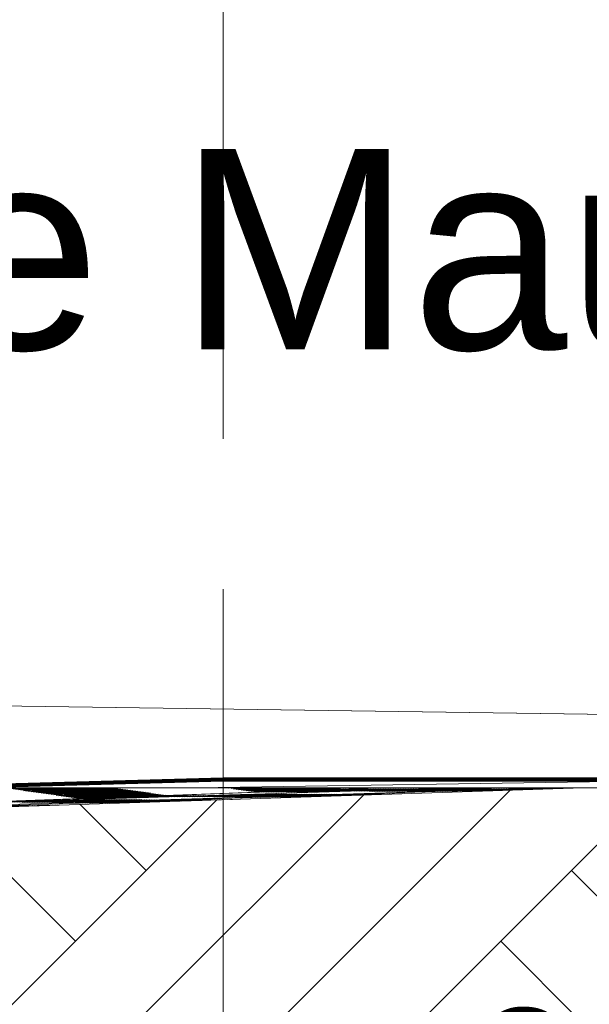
# Model space of a CAD drawing. Header units: metres. Extents: x -52 to 321, y -8 to 26.
# Tile 168 of 256: x 283.218 to 283.786, y -0.419 to 0.564. Entities that reach past the tile are written whole.
import ezdxf

# ---------------------------------------------------------------- set-up
doc = ezdxf.new("R2010")
doc.units = ezdxf.units.M
doc.header["$MEASUREMENT"] = 0
doc.linetypes.add('Schnittlinie', pattern=[0.6, 0.3, -0.15, 0, -0.15])
doc.linetypes.add('Strichlinie weit', pattern=[1.058333, 0.635, -0.423333])
for name, color, linetype in [('10 Stützmauer', 7, 'Continuous'), ('60 Auffüllung gesamt', 7, 'Continuous'), ('60 Gelände 2D Übersicht', 7, 'Continuous'), ('94 Genehmigungsplanung Bemaßung', 7, 'Continuous')]:
    doc.layers.add(name, color=color, linetype=linetype)
doc.styles.add('ERSTELLTER_STIL_2', font='arial.ttf')
doc.dimstyles.new('ERSTELLTER_STIL__2', dxfattribs={"dimtxt": 0.2, "dimasz": 0.19, "dimexe": 0.18, "dimexo": 0.1, "dimgap": 0, "dimtad": 1, "dimzin": 0, "dimdsep": 46, "dimtxsty": 'ERSTELLTER_STIL_2', "dimblk": 'ARROWHEAD_10', "dimblk1": 'ARROWHEAD_10', "dimblk2": 'ARROWHEAD_10', "dimcen": 0.09, "dimclrd": 256, "dimclre": 256, "dimclrt": 256, "dimazin": 0, "dimtfac": 1, "dimtdec": 4, "dimtmove": 0, "dimatfit": 3, "dimfxl": 1, "dimtolj": 1, "dimtzin": 0, "dimarcsym": 0})
pattern_1 = [(45, (33626.11544, -0.00275), (-0.2121320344, 0.2121320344), []), (45, (33626.0447, 0.06797), (-0.424264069, 0.424264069), []), (45, (33625.974, 0.1387), (-0.424264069, 0.424264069), []), (135, (33625.9033, 0.20939), (0.07071067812, 0.07071067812), [0.3, -0.3])]

# ---------------------------------------------------------------- blocks, each defined once
blk = doc.blocks.new('*D53', base_point=(33626.11544, -0.00275))
at = {"layer": '60 Gelände 2D Übersicht', "linetype": 'Continuous', "lineweight": 18, "true_color": 0xf50000}
for points in [[(283.93979, -0.19448), (283.83979, -0.29448), (284.03979, -0.29448)], [(283.93979, -1.31087), (284.03979, -1.21087), (283.83979, -1.21087)]]:
    blk.add_hatch(color=1, dxfattribs=at).paths.add_polyline_path(points)
at = {"layer": '60 Gelände 2D Übersicht', "color": 1, "linetype": 'Continuous', "lineweight": 18, "true_color": 0xf50000}
for p, q in [((284.12729, -0.19448), (283.75229, -0.19448)), ((283.93979, -0.19448), (283.83979, -0.29448)), ((283.93979, -0.19448), (284.03979, -0.29448)), ((284.03979, -0.29448), (283.83979, -0.29448)), ((283.93979, -1.21087), (283.93979, -0.29448)), ((283.83979, -1.21087), (284.03979, -1.21087)), ((283.93979, -1.31087), (283.83979, -1.21087)), ((283.93979, -1.31087), (284.03979, -1.21087)), ((284.12729, -1.31087), (283.75229, -1.31087))]:
    blk.add_line(p, q, dxfattribs=at)
at = {"layer": '60 Gelände 2D Übersicht', "color": 1, "lineweight": 18, "true_color": 0xf50000, "insert": (283.94774, -1.05976), "char_height": 0.2, "attachment_point": 7, "rotation": 90, "style": 'ERSTELLTER_STIL_2'}
blk.add_mtext('\\A1;{\\pql;\\fArial|b0|i0|c0|p0;\\W1.000000;1,11\\fArial|b0|i0|c0|p0;\\W1.000000;\\A1{\\H.66x;\\S5^  ;}}', dxfattribs=at)
blk = doc.blocks.new('ARROWHEAD_10')
at = {"linetype": 'Continuous', "lineweight": 0}
blk.add_hatch(color=0, dxfattribs=at).paths.add_polyline_path([(-0.525, 0.525), (0, 0), (-0.525, -0.525)])
at = {"color": 0, "linetype": 'Continuous', "lineweight": 0}
blk.add_line((0, 0), (-1, 0), dxfattribs=at)

msp = doc.modelspace()

# ---------------------------------------------------------------- hatches: boundary and pattern name
at = {"layer": '60 Auffüllung gesamt', "linetype": 'Continuous', "lineweight": 18, "true_color": 0xffa8a8}
h = msp.add_hatch(dxfattribs=at)
h.set_pattern_fill('Boden__gewachsen_0002', color=21, style=0, pattern_type=2)
h.set_pattern_definition(pattern_1)
h.paths.add_polyline_path([(279.19613, -0.34259), (279.19613, -0.44259), (282.62319, -1.14889), (283.77986, -1.39228), (283.77986, -0.20275), (282.62319, -0.24124)])
h = msp.add_hatch(dxfattribs=at)
h.set_pattern_fill('Boden__gewachsen_0002', color=21, style=0, pattern_type=2)
h.set_pattern_definition(pattern_1)
h.paths.add_polyline_path([(283.77986, -0.20275), (283.77986, -1.39453), (285.96975, -1.3425), (286.67428, -1.32807), (286.67428, -0.20275)])

# ---------------------------------------------------------------- linework, layer by layer
at = {"layer": '10 Stützmauer', "color": 7, "linetype": 'Continuous', "lineweight": 13}
msp.add_line((286.13517, -0.1625), (281.90185, -0.10275), dxfattribs=at)
at = {"layer": '60 Auffüllung gesamt', "color": 8, "linetype": 'Continuous', "lineweight": 18}
msp.add_line((283.39415, -0.20275), (292.45606, -0.0697), dxfattribs=at)
at = {"layer": '60 Auffüllung gesamt', "color": 255, "linetype": 'Continuous', "lineweight": 18}
for p, q in [((279.9156, -0.32131), (283.65416, -0.20275)), ((280.2386, -0.31176), (283.74394, -0.20275)), ((282.30269, -0.25072), (283.74394, -0.20275)), ((282.98731, -0.22389), (283.5738, -0.20275)), ((283.14479, -0.2189), (283.5738, -0.20275)), ((283.17091, -0.20275), (283.5738, -0.20275)), ((283.20634, -0.20358), (283.2274, -0.20275)), ((283.20885, -0.20393), (283.23896, -0.20275)), ((283.21136, -0.20429), (283.25053, -0.20275)), ((283.21388, -0.20465), (283.26209, -0.20275)), ((283.21639, -0.20501), (283.27365, -0.20275)), ((283.2189, -0.20537), (283.28521, -0.20275)), ((283.21898, -0.20305), (283.22701, -0.20275)), ((283.22141, -0.20572), (283.29677, -0.20275)), ((283.22149, -0.20341), (283.23888, -0.20275)), ((283.22392, -0.20608), (283.30833, -0.20275)), ((283.224, -0.20377), (283.25076, -0.20275)), ((283.22643, -0.20644), (283.31303, -0.20302)), ((283.22651, -0.20412), (283.26263, -0.20275)), ((283.22894, -0.2068), (283.31554, -0.20337)), ((283.22903, -0.20448), (283.27264, -0.20282)), ((283.23145, -0.20715), (283.31806, -0.20373)), ((283.23154, -0.20484), (283.27515, -0.20317)), ((283.23397, -0.20751), (283.32057, -0.20409)), ((283.23405, -0.2052), (283.27766, -0.20353)), ((283.23648, -0.20787), (283.32308, -0.20445)), ((283.23656, -0.20555), (283.28017, -0.20389)), ((283.23899, -0.20823), (283.32559, -0.2048)), ((283.23907, -0.20591), (283.28269, -0.20425)), ((283.2415, -0.20858), (283.3281, -0.20516)), ((283.24158, -0.20627), (283.2852, -0.2046)), ((283.24401, -0.20894), (283.33061, -0.20552)), ((283.24409, -0.20663), (283.28771, -0.20496)), ((283.24652, -0.2093), (283.33312, -0.20588)), ((283.24661, -0.20699), (283.29022, -0.20532)), ((283.24726, -0.20287), (283.25031, -0.20275)), ((283.24903, -0.20966), (283.33564, -0.20623)), ((283.24912, -0.20734), (283.29273, -0.20568)), ((283.24977, -0.20323), (283.26158, -0.20275)), ((283.25163, -0.2077), (283.29524, -0.20603)), ((283.25228, -0.20358), (283.27284, -0.20275)), ((283.25414, -0.20806), (283.29776, -0.20639)), ((283.25479, -0.20394), (283.28411, -0.20275)), ((283.2573, -0.2043), (283.29538, -0.20275)), ((283.25982, -0.20466), (283.3028, -0.2029)), ((283.26233, -0.20501), (283.30531, -0.20326)), ((283.26484, -0.20537), (283.30782, -0.20362)), ((283.26735, -0.20573), (283.31034, -0.20397)), ((283.26986, -0.20609), (283.31285, -0.20433)), ((283.27237, -0.20645), (283.31536, -0.20469)), ((283.27488, -0.2068), (283.31787, -0.20505)), ((283.27739, -0.20716), (283.32038, -0.2054)), ((283.2799, -0.20752), (283.32289, -0.20576)), ((283.28242, -0.20788), (283.3254, -0.20612)), ((283.42349, -0.20299), (283.42973, -0.20275)), ((283.426, -0.20335), (283.44129, -0.20275)), ((283.42852, -0.20371), (283.45285, -0.20275)), ((283.43103, -0.20406), (283.46442, -0.20275)), ((283.43354, -0.20442), (283.47598, -0.20275)), ((283.43605, -0.20478), (283.48754, -0.20275)), ((283.43856, -0.20514), (283.4991, -0.20275)), ((283.43865, -0.20282), (283.4407, -0.20275)), ((283.44107, -0.20549), (283.51066, -0.20275)), ((283.44116, -0.20318), (283.45258, -0.20275)), ((283.44358, -0.20585), (283.52222, -0.20275)), ((283.44367, -0.20354), (283.46445, -0.20275)), ((283.4461, -0.20621), (283.5327, -0.20279)), ((283.44618, -0.2039), (283.47632, -0.20275)), ((283.44861, -0.20657), (283.53521, -0.20315)), ((283.44869, -0.20425), (283.48819, -0.20275)), ((283.45112, -0.20692), (283.53772, -0.2035)), ((283.45121, -0.20461), (283.49482, -0.20295)), ((283.45363, -0.20717), (283.51274, -0.20495)), ((283.45372, -0.20497), (283.49733, -0.2033)), ((283.45614, -0.20722), (283.54274, -0.20396)), ((283.45623, -0.20533), (283.49984, -0.20366)), ((283.45865, -0.20722), (283.54525, -0.20395)), ((283.45874, -0.20568), (283.50236, -0.20402)), ((283.46116, -0.20721), (283.54777, -0.20395)), ((283.46125, -0.20604), (283.50487, -0.20438)), ((283.46368, -0.2072), (283.55028, -0.20394)), ((283.46376, -0.2064), (283.50738, -0.20473)), ((283.46619, -0.20719), (283.55279, -0.20393)), ((283.46627, -0.20668), (283.50989, -0.20507)), ((283.4687, -0.20719), (283.5553, -0.20393)), ((283.46879, -0.20674), (283.5124, -0.20511)), ((283.46943, -0.203), (283.47565, -0.20275)), ((283.47121, -0.20718), (283.55781, -0.20392)), ((283.4713, -0.20673), (283.51491, -0.2051)), ((283.47194, -0.20336), (283.48692, -0.20275)), ((283.47372, -0.20717), (283.56032, -0.20391)), ((283.47381, -0.20673), (283.51742, -0.2051)), ((283.47445, -0.20371), (283.49819, -0.20275)), ((283.47623, -0.20717), (283.56283, -0.20391)), ((283.47632, -0.20672), (283.51994, -0.20509)), ((283.47696, -0.20407), (283.50946, -0.20275)), ((283.47874, -0.20716), (283.56535, -0.2039)), ((283.47883, -0.20671), (283.52245, -0.20508)), ((283.47948, -0.20443), (283.52072, -0.20275)), ((283.48125, -0.20715), (283.56786, -0.20389)), ((283.48134, -0.20671), (283.52496, -0.20508)), ((283.48199, -0.20479), (283.52497, -0.20303)), ((283.48377, -0.20715), (283.57037, -0.20389)), ((283.48386, -0.2067), (283.52747, -0.20507)), ((283.4845, -0.20514), (283.52748, -0.20339)), ((283.48628, -0.20714), (283.57288, -0.20388)), ((283.48637, -0.20669), (283.52998, -0.20506)), ((283.48701, -0.2055), (283.53, -0.20375)), ((283.48879, -0.20713), (283.57539, -0.20387)), ((283.48888, -0.20669), (283.53249, -0.20505)), ((283.48952, -0.20582), (283.50533, -0.20521)), ((283.4913, -0.20712), (283.5779, -0.20386)), ((283.49139, -0.20668), (283.53501, -0.20505)), ((283.49203, -0.20587), (283.53502, -0.20424)), ((283.49381, -0.20712), (283.58041, -0.20386)), ((283.4939, -0.20667), (283.53752, -0.20504)), ((283.49454, -0.20586), (283.53753, -0.20423)), ((283.49632, -0.20711), (283.58292, -0.20385)), ((283.49641, -0.20666), (283.54003, -0.20503)), ((283.49705, -0.20586), (283.54004, -0.20423)), ((283.49883, -0.2071), (283.58544, -0.20384)), ((283.49893, -0.20666), (283.54254, -0.20503)), ((283.49956, -0.20585), (283.54255, -0.20422)), ((283.50135, -0.2071), (283.58795, -0.20384)), ((283.50144, -0.20665), (283.54505, -0.20502)), ((283.50207, -0.20584), (283.54506, -0.20421)), ((283.50386, -0.20709), (283.59046, -0.20383)), ((283.50395, -0.20664), (283.54756, -0.20501)), ((283.50459, -0.20584), (283.54757, -0.20421)), ((283.50533, -0.20521), (283.53251, -0.2041)), ((283.50637, -0.20708), (283.59297, -0.20382)), ((283.50646, -0.20664), (283.55008, -0.20501)), ((283.5071, -0.20583), (283.55008, -0.2042)), ((283.50888, -0.20708), (283.59548, -0.20382)), ((283.50897, -0.20663), (283.55259, -0.205)), ((283.50961, -0.20582), (283.5526, -0.20419)), ((283.51139, -0.20707), (283.59799, -0.20381)), ((283.51148, -0.20662), (283.5551, -0.20499)), ((283.51212, -0.20581), (283.55511, -0.20419)), ((283.51273, -0.20495), (283.54023, -0.20386)), ((283.5139, -0.20706), (283.6005, -0.2038)), ((283.514, -0.20662), (283.55761, -0.20498)), ((283.51463, -0.20581), (283.55762, -0.20418)), ((283.51641, -0.20706), (283.60302, -0.20379)), ((283.51651, -0.20661), (283.56012, -0.20498)), ((283.51714, -0.2058), (283.56013, -0.20417)), ((283.51902, -0.2066), (283.56263, -0.20497)), ((283.51965, -0.20579), (283.56264, -0.20416)), ((283.52137, -0.20696), (283.60553, -0.20379)), ((283.52153, -0.20659), (283.56515, -0.20496)), ((283.52216, -0.20579), (283.56515, -0.20416)), ((283.52404, -0.20659), (283.56766, -0.20496)), ((283.52468, -0.20578), (283.56766, -0.20415)), ((283.52655, -0.20658), (283.57017, -0.20495)), ((283.52719, -0.20577), (283.57017, -0.20414)), ((283.52907, -0.20657), (283.57268, -0.20494)), ((283.5297, -0.20577), (283.57268, -0.20414)), ((283.53158, -0.20657), (283.57519, -0.20494)), ((283.53221, -0.20576), (283.5752, -0.20413)), ((283.53472, -0.20575), (283.57771, -0.20412)), ((283.53535, -0.20651), (283.5777, -0.20493)), ((283.53613, -0.20649), (283.60804, -0.20378)), ((283.53723, -0.20575), (283.58022, -0.20412)), ((283.53974, -0.20574), (283.58273, -0.20411)), ((283.54225, -0.20573), (283.58524, -0.2041)), ((283.54404, -0.20632), (283.63064, -0.20358)), ((283.54476, -0.20572), (283.58775, -0.20409)), ((283.54655, -0.20633), (283.63315, -0.20358)), ((283.54728, -0.20572), (283.59026, -0.20409)), ((283.54906, -0.20633), (283.63566, -0.20359)), ((283.54979, -0.20571), (283.59277, -0.20408)), ((283.55065, -0.20603), (283.58022, -0.20492)), ((283.5509, -0.20602), (283.61055, -0.20377)), ((283.55157, -0.20634), (283.63818, -0.20359)), ((283.5523, -0.2057), (283.59528, -0.20407)), ((283.55408, -0.20635), (283.64069, -0.2036)), ((283.55481, -0.2057), (283.5978, -0.20407)), ((283.5566, -0.20635), (283.6432, -0.20361)), ((283.55669, -0.20592), (283.60031, -0.20454)), ((283.55732, -0.20569), (283.60031, -0.20406)), ((283.55911, -0.20636), (283.64571, -0.20361)), ((283.55921, -0.20592), (283.60282, -0.20455)), ((283.55983, -0.20568), (283.60282, -0.20405)), ((283.56162, -0.20636), (283.64822, -0.20362)), ((283.56172, -0.20593), (283.60533, -0.20456)), ((283.56413, -0.20637), (283.65073, -0.20362)), ((283.56423, -0.20593), (283.60784, -0.20456)), ((283.56538, -0.20556), (283.60533, -0.20405)), ((283.56566, -0.20555), (283.61306, -0.20377)), ((283.56596, -0.20554), (283.58273, -0.20492)), ((283.56664, -0.20638), (283.65324, -0.20363)), ((283.56674, -0.20594), (283.61035, -0.20457)), ((283.56915, -0.20638), (283.65575, -0.20364)), ((283.56925, -0.20595), (283.61287, -0.20457)), ((283.57166, -0.20639), (283.65827, -0.20364)), ((283.57176, -0.20595), (283.61538, -0.20458)), ((283.5738, -0.20275), (283.65416, -0.20275)), ((283.57418, -0.20639), (283.66078, -0.20365)), ((283.57428, -0.20596), (283.61789, -0.20459)), ((283.57499, -0.20526), (283.5978, -0.20454)), ((283.57669, -0.2064), (283.66329, -0.20365)), ((283.57679, -0.20596), (283.6204, -0.20459)), ((283.5792, -0.20641), (283.6658, -0.20366)), ((283.5793, -0.20597), (283.62291, -0.2046)), ((283.57964, -0.20511), (283.60784, -0.20404)), ((283.57992, -0.20518), (283.62291, -0.20381)), ((283.58042, -0.20508), (283.61557, -0.20376)), ((283.58126, -0.20506), (283.58524, -0.20491)), ((283.58171, -0.20641), (283.66831, -0.20367)), ((283.58181, -0.20598), (283.62542, -0.2046)), ((283.58243, -0.20519), (283.62542, -0.20382)), ((283.58422, -0.20642), (283.67082, -0.20367)), ((283.58432, -0.20598), (283.62794, -0.20461)), ((283.58494, -0.2052), (283.62793, -0.20382)), ((283.58673, -0.20642), (283.67333, -0.20368)), ((283.58683, -0.20599), (283.63045, -0.20461)), ((283.58745, -0.2052), (283.63044, -0.20383)), ((283.58924, -0.20643), (283.67585, -0.20368)), ((283.58934, -0.20599), (283.63296, -0.20462)), ((283.58996, -0.20521), (283.63295, -0.20383)), ((283.59176, -0.20643), (283.67836, -0.20369)), ((283.59186, -0.206), (283.63547, -0.20463)), ((283.59248, -0.20521), (283.63546, -0.20384)), ((283.5939, -0.20466), (283.61035, -0.20403)), ((283.59427, -0.20644), (283.68087, -0.20369)), ((283.59437, -0.206), (283.63798, -0.20463)), ((283.59499, -0.20522), (283.63797, -0.20385)), ((283.59518, -0.20462), (283.61808, -0.20375)), ((283.59678, -0.20645), (283.68338, -0.2037)), ((283.59688, -0.20601), (283.64049, -0.20464)), ((283.5975, -0.20523), (283.64048, -0.20385)), ((283.59929, -0.20645), (283.68589, -0.20371)), ((283.59939, -0.20602), (283.64301, -0.20464)), ((283.60001, -0.20523), (283.643, -0.20386)), ((283.6018, -0.20646), (283.6884, -0.20371)), ((283.6019, -0.20602), (283.64552, -0.20465)), ((283.60252, -0.20524), (283.64551, -0.20386)), ((283.60291, -0.20437), (283.62813, -0.20357)), ((283.60431, -0.20646), (283.69091, -0.20372)), ((283.60441, -0.20603), (283.64803, -0.20466)), ((283.60503, -0.20524), (283.64802, -0.20387)), ((283.60682, -0.20647), (283.69343, -0.20372)), ((283.60693, -0.20603), (283.65054, -0.20466)), ((283.60754, -0.20525), (283.65053, -0.20388)), ((283.60816, -0.2042), (283.61286, -0.20403)), ((283.60933, -0.20648), (283.69594, -0.20373)), ((283.60944, -0.20604), (283.65305, -0.20467)), ((283.60995, -0.20415), (283.6206, -0.20375)), ((283.61005, -0.20525), (283.65304, -0.20388)), ((283.61185, -0.20648), (283.69845, -0.20374)), ((283.61195, -0.20605), (283.65556, -0.20467)), ((283.61256, -0.20526), (283.65555, -0.20389)), ((283.61436, -0.20649), (283.70096, -0.20374)), ((283.61446, -0.20605), (283.65808, -0.20468)), ((283.61508, -0.20527), (283.65806, -0.20389)), ((283.61687, -0.20649), (283.70347, -0.20375)), ((283.61697, -0.20606), (283.66059, -0.20469)), ((283.61759, -0.20527), (283.66057, -0.2039)), ((283.61938, -0.2065), (283.70598, -0.20375)), ((283.61948, -0.20606), (283.6631, -0.20469)), ((283.6201, -0.20528), (283.66308, -0.2039)), ((283.62189, -0.20651), (283.70849, -0.20376)), ((283.622, -0.20607), (283.66561, -0.2047)), ((283.62261, -0.20528), (283.6656, -0.20391)), ((283.6244, -0.20664), (283.70519, -0.20395)), ((283.62451, -0.20608), (283.66812, -0.2047)), ((283.62512, -0.20529), (283.66811, -0.20392)), ((283.62691, -0.20667), (283.71352, -0.20379)), ((283.62702, -0.20608), (283.67063, -0.20471)), ((283.62763, -0.2053), (283.67062, -0.20392)), ((283.62943, -0.20664), (283.71603, -0.20375)), ((283.62953, -0.20609), (283.67315, -0.20472)), ((283.63014, -0.2053), (283.67313, -0.20393)), ((283.63194, -0.2066), (283.71854, -0.20372)), ((283.63204, -0.20609), (283.67566, -0.20472)), ((283.63265, -0.20531), (283.67564, -0.20393)), ((283.63445, -0.20656), (283.72105, -0.20368)), ((283.63455, -0.2061), (283.67817, -0.20473)), ((283.63516, -0.20531), (283.67815, -0.20394)), ((283.63696, -0.20652), (283.72356, -0.20364)), ((283.63707, -0.2062), (283.68068, -0.20479)), ((283.63768, -0.20532), (283.68066, -0.20395)), ((283.63947, -0.20649), (283.72607, -0.2036)), ((283.63958, -0.20625), (283.68319, -0.2048)), ((283.64019, -0.20533), (283.68317, -0.20395)), ((283.64198, -0.20645), (283.72858, -0.20357)), ((283.64209, -0.20621), (283.6857, -0.20477)), ((283.6427, -0.20533), (283.68568, -0.20396)), ((283.64449, -0.20641), (283.7311, -0.20353)), ((283.6446, -0.20617), (283.68822, -0.20473)), ((283.64521, -0.20534), (283.6882, -0.20396)), ((283.64701, -0.20637), (283.73361, -0.20349)), ((283.64711, -0.20614), (283.69073, -0.20469)), ((283.64772, -0.20534), (283.69071, -0.20397)), ((283.64952, -0.20634), (283.73612, -0.20345)), ((283.64962, -0.2061), (283.69324, -0.20465)), ((283.65023, -0.20535), (283.69322, -0.20398)), ((283.65203, -0.2063), (283.73863, -0.20342)), ((283.65214, -0.20606), (283.69575, -0.20462)), ((283.65274, -0.20536), (283.69573, -0.20398)), ((283.74394, -0.20275), (283.65416, -0.20275)), ((283.65454, -0.20626), (283.74114, -0.20338)), ((283.65465, -0.20603), (283.69826, -0.20458)), ((283.65525, -0.20536), (283.69824, -0.20399)), ((283.65705, -0.20623), (283.74365, -0.20334)), ((283.65716, -0.20599), (283.70077, -0.20454)), ((283.65776, -0.20537), (283.70075, -0.20399)), ((283.65956, -0.20619), (283.74616, -0.20331)), ((283.65967, -0.20595), (283.70329, -0.2045)), ((283.66028, -0.20544), (283.69113, -0.20439)), ((283.66207, -0.20615), (283.74868, -0.20327)), ((283.66218, -0.20591), (283.7058, -0.20447)), ((283.66279, -0.20548), (283.70577, -0.20404)), ((283.66459, -0.20611), (283.75119, -0.20323)), ((283.66469, -0.20588), (283.70831, -0.20443)), ((283.6653, -0.20544), (283.70828, -0.20401)), ((283.6671, -0.20608), (283.7537, -0.20319)), ((283.66721, -0.20584), (283.71082, -0.20439)), ((283.66781, -0.2054), (283.7108, -0.20397)), ((283.66961, -0.20604), (283.75621, -0.20316)), ((283.66972, -0.2058), (283.71333, -0.20436)), ((283.67032, -0.20537), (283.71331, -0.20393)), ((283.67212, -0.206), (283.75872, -0.20312)), ((283.67223, -0.20576), (283.71584, -0.20432)), ((283.67283, -0.20533), (283.71582, -0.20389)), ((283.67463, -0.20596), (283.76123, -0.20308)), ((283.67474, -0.20573), (283.71836, -0.20428)), ((283.67534, -0.20529), (283.71833, -0.20386)), ((283.67714, -0.20593), (283.76374, -0.20304)), ((283.67725, -0.20569), (283.72087, -0.20424)), ((283.67785, -0.20525), (283.72084, -0.20382)), ((283.67965, -0.20589), (283.76625, -0.20301)), ((283.67976, -0.20565), (283.72338, -0.20421)), ((283.68036, -0.20522), (283.72335, -0.20378)), ((283.68216, -0.20585), (283.76877, -0.20297)), ((283.68227, -0.20561), (283.72589, -0.20417)), ((283.68288, -0.20518), (283.72586, -0.20374)), ((283.68468, -0.20581), (283.77128, -0.20293)), ((283.68479, -0.20558), (283.7284, -0.20413)), ((283.68539, -0.20514), (283.72837, -0.20371)), ((283.68719, -0.20578), (283.77379, -0.20289)), ((283.6873, -0.20554), (283.73091, -0.20409)), ((283.6879, -0.20511), (283.73088, -0.20367)), ((283.6897, -0.20574), (283.7763, -0.20286)), ((283.68981, -0.2055), (283.73342, -0.20406)), ((283.69041, -0.20507), (283.7334, -0.20363)), ((283.69115, -0.20439), (283.70326, -0.204)), ((283.69232, -0.20546), (283.73594, -0.20402)), ((283.69292, -0.20503), (283.73591, -0.20359)), ((283.69483, -0.20543), (283.73845, -0.20398)), ((283.69543, -0.20499), (283.73842, -0.20356)), ((283.69734, -0.20539), (283.74096, -0.20394)), ((283.69794, -0.20496), (283.74093, -0.20352)), ((283.69986, -0.20535), (283.74347, -0.20391)), ((283.70045, -0.20492), (283.74344, -0.20348)), ((283.70237, -0.20532), (283.74598, -0.20387)), ((283.70296, -0.20488), (283.74595, -0.20345)), ((283.70521, -0.20395), (283.711, -0.20377)), ((283.70548, -0.20484), (283.74846, -0.20341)), ((283.70799, -0.20481), (283.75097, -0.20337)), ((283.7105, -0.20477), (283.75348, -0.20333)), ((283.71301, -0.20473), (283.756, -0.2033)), ((283.71552, -0.20469), (283.75851, -0.20326)), ((283.71803, -0.20466), (283.76102, -0.20322)), ((283.72054, -0.20462), (283.76353, -0.20318)), ((283.72305, -0.20458), (283.76604, -0.20315)), ((283.72556, -0.20455), (283.76855, -0.20311)), ((283.77986, -0.20275), (283.74394, -0.20275)), ((283.19763, -0.21731), (283.28423, -0.21456)), ((283.20014, -0.21731), (283.28674, -0.21457)), ((283.20265, -0.21732), (283.28926, -0.21457)), ((283.20517, -0.21732), (283.29177, -0.21458)), ((283.20768, -0.21733), (283.29428, -0.21458)), ((283.21019, -0.21733), (283.29679, -0.21459)), ((283.21029, -0.2169), (283.2539, -0.21553)), ((283.2127, -0.21734), (283.2993, -0.2146)), ((283.2128, -0.21691), (283.25641, -0.21553)), ((283.21521, -0.21735), (283.30181, -0.2146)), ((283.21531, -0.21691), (283.25892, -0.21554)), ((283.21772, -0.21735), (283.30432, -0.21461)), ((283.21782, -0.21692), (283.26144, -0.21554)), ((283.22023, -0.21736), (283.30684, -0.21461)), ((283.22033, -0.21692), (283.26395, -0.21555)), ((283.22275, -0.21736), (283.30935, -0.21462)), ((283.22284, -0.21693), (283.26646, -0.21556)), ((283.22526, -0.21737), (283.31186, -0.21462)), ((283.22536, -0.21693), (283.26897, -0.21556)), ((283.22777, -0.21738), (283.31437, -0.21463)), ((283.22787, -0.21694), (283.27148, -0.21557)), ((283.23028, -0.21738), (283.31688, -0.21464)), ((283.23038, -0.21695), (283.27399, -0.21557)), ((283.23279, -0.21739), (283.31939, -0.21464)), ((283.23289, -0.21695), (283.27651, -0.21558)), ((283.23351, -0.21617), (283.2765, -0.21479)), ((283.2353, -0.21739), (283.3219, -0.21465)), ((283.2354, -0.21696), (283.27902, -0.21559)), ((283.23602, -0.21617), (283.27901, -0.2148)), ((283.23781, -0.2174), (283.32442, -0.21465)), ((283.23791, -0.21696), (283.28153, -0.21559)), ((283.23853, -0.21618), (283.28152, -0.21481)), ((283.24033, -0.21741), (283.32693, -0.21466)), ((283.24043, -0.21697), (283.28404, -0.2156)), ((283.24048, -0.21586), (283.25139, -0.21552)), ((283.24105, -0.21618), (283.28403, -0.21481)), ((283.24284, -0.21741), (283.32944, -0.21467)), ((283.24294, -0.21698), (283.28655, -0.2156)), ((283.24356, -0.21619), (283.28654, -0.21482)), ((283.24535, -0.21742), (283.33195, -0.21467)), ((283.24545, -0.21698), (283.28906, -0.21561)), ((283.24607, -0.2162), (283.28906, -0.21482)), ((283.24786, -0.21742), (283.33446, -0.21468)), ((283.24796, -0.21699), (283.29158, -0.21562)), ((283.24858, -0.2162), (283.29157, -0.21483)), ((283.25037, -0.21743), (283.33697, -0.21468)), ((283.25047, -0.21699), (283.29409, -0.21562)), ((283.25109, -0.21621), (283.29408, -0.21483)), ((283.25155, -0.21001), (283.33815, -0.20659)), ((283.25288, -0.21744), (283.33948, -0.21469)), ((283.25298, -0.217), (283.2966, -0.21563)), ((283.2536, -0.21621), (283.29659, -0.21484)), ((283.25406, -0.21037), (283.34066, -0.20695)), ((283.25539, -0.21744), (283.342, -0.2147)), ((283.2555, -0.21701), (283.29911, -0.21563)), ((283.25611, -0.21622), (283.2991, -0.21485)), ((283.25657, -0.21073), (283.34317, -0.20731)), ((283.25665, -0.20842), (283.30027, -0.20675)), ((283.2579, -0.21745), (283.34451, -0.2147)), ((283.25801, -0.21701), (283.30162, -0.21564)), ((283.25862, -0.21623), (283.30161, -0.21485)), ((283.25908, -0.21109), (283.34568, -0.20766)), ((283.25916, -0.20877), (283.30278, -0.20711)), ((283.26042, -0.21745), (283.34702, -0.21471)), ((283.26052, -0.21702), (283.30413, -0.21565)), ((283.26113, -0.21623), (283.30412, -0.21486)), ((283.26159, -0.21144), (283.34819, -0.20802)), ((283.26168, -0.20913), (283.30529, -0.20746)), ((283.26293, -0.21746), (283.34953, -0.21471)), ((283.26303, -0.21702), (283.30665, -0.21565)), ((283.26365, -0.21624), (283.30663, -0.21486)), ((283.2641, -0.2118), (283.3507, -0.20838)), ((283.26419, -0.20949), (283.3078, -0.20782)), ((283.26544, -0.21746), (283.35204, -0.21472)), ((283.26554, -0.21703), (283.30916, -0.21566)), ((283.26616, -0.21624), (283.30914, -0.21487)), ((283.26661, -0.21216), (283.35322, -0.20874)), ((283.2667, -0.20985), (283.31031, -0.20818)), ((283.26795, -0.21747), (283.35455, -0.21473)), ((283.26805, -0.21704), (283.31167, -0.21566)), ((283.26867, -0.21625), (283.31165, -0.21488)), ((283.26913, -0.21252), (283.35573, -0.20909)), ((283.26921, -0.2102), (283.31283, -0.20854)), ((283.27057, -0.21704), (283.31418, -0.21567)), ((283.27118, -0.21626), (283.31417, -0.21488)), ((283.27164, -0.21287), (283.35824, -0.20945)), ((283.27172, -0.21056), (283.31534, -0.20889)), ((283.27297, -0.21772), (283.35957, -0.21484)), ((283.27308, -0.21705), (283.31669, -0.21567)), ((283.27369, -0.21626), (283.31668, -0.21489)), ((283.27415, -0.21323), (283.36075, -0.20981)), ((283.27423, -0.21092), (283.31785, -0.20925)), ((283.27548, -0.21794), (283.36209, -0.21506)), ((283.27559, -0.21705), (283.3192, -0.21568)), ((283.2762, -0.21627), (283.31919, -0.21489)), ((283.27666, -0.21352), (283.31414, -0.21211)), ((283.27675, -0.21128), (283.32036, -0.20961)), ((283.278, -0.21816), (283.3646, -0.21528)), ((283.2781, -0.21706), (283.32172, -0.21569)), ((283.27871, -0.21627), (283.3217, -0.2149)), ((283.27917, -0.21363), (283.36577, -0.21037)), ((283.27926, -0.21163), (283.32287, -0.20997)), ((283.28051, -0.2182), (283.36711, -0.21532)), ((283.28061, -0.21706), (283.32423, -0.21569)), ((283.28122, -0.21628), (283.32421, -0.21491)), ((283.28168, -0.21375), (283.36828, -0.21049)), ((283.28177, -0.21199), (283.32538, -0.21032)), ((283.28192, -0.21711), (283.35706, -0.21473)), ((283.28302, -0.21816), (283.36962, -0.21528)), ((283.28312, -0.21707), (283.32674, -0.2157)), ((283.28373, -0.21629), (283.32672, -0.21491)), ((283.28419, -0.21374), (283.3708, -0.21048)), ((283.28428, -0.21235), (283.3279, -0.21068)), ((283.28493, -0.20823), (283.32791, -0.20648)), ((283.28553, -0.21813), (283.37213, -0.21525)), ((283.28564, -0.21728), (283.32925, -0.21586)), ((283.28625, -0.21629), (283.32923, -0.21492)), ((283.2867, -0.21373), (283.37331, -0.21047)), ((283.28679, -0.21271), (283.33041, -0.21104)), ((283.28744, -0.20859), (283.33043, -0.20684)), ((283.28804, -0.21809), (283.37464, -0.21521)), ((283.28815, -0.2175), (283.33176, -0.21609)), ((283.28876, -0.2163), (283.33174, -0.21492)), ((283.28922, -0.21373), (283.37582, -0.21047)), ((283.2893, -0.21303), (283.31721, -0.212)), ((283.28995, -0.20895), (283.33294, -0.20719)), ((283.29055, -0.21805), (283.37715, -0.21517)), ((283.29127, -0.2163), (283.33426, -0.21493)), ((283.29173, -0.21372), (283.37833, -0.21046)), ((283.29182, -0.21315), (283.33543, -0.21153)), ((283.29246, -0.20931), (283.33545, -0.20755)), ((283.29306, -0.21802), (283.37967, -0.21513)), ((283.29378, -0.21631), (283.33677, -0.21494)), ((283.29424, -0.21371), (283.38084, -0.21045)), ((283.29433, -0.21326), (283.30715, -0.21279)), ((283.29497, -0.20966), (283.33796, -0.20791)), ((283.29558, -0.21798), (283.38218, -0.2151)), ((283.29629, -0.21631), (283.33928, -0.21494)), ((283.29675, -0.2137), (283.38335, -0.21044)), ((283.29684, -0.21326), (283.34045, -0.21163)), ((283.29748, -0.21002), (283.34047, -0.20827)), ((283.29809, -0.21794), (283.38469, -0.21506)), ((283.29819, -0.2177), (283.34181, -0.21626)), ((283.2988, -0.21632), (283.34179, -0.21495)), ((283.29926, -0.2137), (283.38586, -0.21044)), ((283.29935, -0.21325), (283.34297, -0.21162)), ((283.29999, -0.21038), (283.34298, -0.20862)), ((283.3006, -0.2179), (283.3872, -0.21502)), ((283.30071, -0.21767), (283.34432, -0.21622)), ((283.30131, -0.21633), (283.3443, -0.21495)), ((283.30177, -0.21369), (283.38837, -0.21043)), ((283.30186, -0.21324), (283.34548, -0.21161)), ((283.3025, -0.21074), (283.34549, -0.20898)), ((283.30311, -0.21787), (283.38971, -0.21498)), ((283.30322, -0.21763), (283.34683, -0.21618)), ((283.30382, -0.21633), (283.34681, -0.21496)), ((283.30428, -0.21368), (283.39089, -0.21042)), ((283.30437, -0.21324), (283.34799, -0.21161)), ((283.30502, -0.21109), (283.348, -0.20934)), ((283.30562, -0.21783), (283.39222, -0.21495)), ((283.30573, -0.21759), (283.34934, -0.21615)), ((283.30634, -0.21634), (283.34932, -0.21496)), ((283.3068, -0.21368), (283.3934, -0.21042)), ((283.30689, -0.21323), (283.3505, -0.2116)), ((283.30704, -0.21279), (283.33794, -0.21163)), ((283.30753, -0.21145), (283.35051, -0.2097)), ((283.30813, -0.21779), (283.39473, -0.21491)), ((283.30824, -0.21755), (283.35185, -0.21611)), ((283.30885, -0.21652), (283.35183, -0.21505)), ((283.30931, -0.21367), (283.39591, -0.21041)), ((283.3094, -0.21322), (283.35301, -0.21159)), ((283.31004, -0.21181), (283.35302, -0.21005)), ((283.31064, -0.21775), (283.39725, -0.21487)), ((283.31075, -0.21752), (283.35437, -0.21607)), ((283.31136, -0.21674), (283.35434, -0.21527)), ((283.31191, -0.21322), (283.35552, -0.21159)), ((283.31255, -0.21217), (283.31275, -0.21216)), ((283.31276, -0.21216), (283.35554, -0.21041)), ((283.31315, -0.21772), (283.39976, -0.21483)), ((283.31326, -0.21748), (283.35688, -0.21603)), ((283.31387, -0.21696), (283.35686, -0.21549)), ((283.31415, -0.21211), (283.36326, -0.21017)), ((283.31442, -0.21321), (283.35804, -0.21158)), ((283.31506, -0.21228), (283.35805, -0.21064)), ((283.31567, -0.21768), (283.40227, -0.2148)), ((283.31577, -0.21744), (283.35939, -0.216)), ((283.31638, -0.21701), (283.35937, -0.21557)), ((283.31693, -0.2132), (283.36055, -0.21157)), ((283.31723, -0.212), (283.33292, -0.2114)), ((283.31757, -0.21239), (283.3215, -0.21225)), ((283.31818, -0.21764), (283.40478, -0.21476)), ((283.31829, -0.2174), (283.3619, -0.21596)), ((283.31889, -0.21697), (283.36188, -0.21553)), ((283.31944, -0.2132), (283.36306, -0.21156)), ((283.32008, -0.21239), (283.36307, -0.21076)), ((283.32069, -0.2176), (283.40729, -0.21472)), ((283.3208, -0.21737), (283.36441, -0.21592)), ((283.32139, -0.21225), (283.36056, -0.21075)), ((283.3214, -0.21693), (283.36439, -0.2155)), ((283.32196, -0.21319), (283.36557, -0.21156)), ((283.32207, -0.21328), (283.39842, -0.2104)), ((283.32259, -0.21238), (283.36558, -0.21075)), ((283.3232, -0.21757), (283.4098, -0.21469)), ((283.32331, -0.21733), (283.36692, -0.21588)), ((283.32391, -0.2169), (283.3669, -0.21546)), ((283.32447, -0.21318), (283.36808, -0.21155)), ((283.3251, -0.21237), (283.36809, -0.21074)), ((283.32571, -0.21753), (283.41231, -0.21465)), ((283.32582, -0.21729), (283.36944, -0.21585)), ((283.32642, -0.21686), (283.36941, -0.21542)), ((283.32762, -0.21237), (283.3706, -0.21074)), ((283.32822, -0.21749), (283.41482, -0.21461)), ((283.32833, -0.21726), (283.37195, -0.21581)), ((283.32893, -0.21682), (283.37192, -0.21538)), ((283.33013, -0.21236), (283.37311, -0.21073)), ((283.33073, -0.21746), (283.41734, -0.21457)), ((283.33084, -0.21722), (283.37446, -0.21577)), ((283.33145, -0.21678), (283.37443, -0.21535)), ((283.33264, -0.21235), (283.37563, -0.21072)), ((283.33325, -0.21742), (283.41985, -0.21454)), ((283.33336, -0.21718), (283.37697, -0.21573)), ((283.33396, -0.21675), (283.37694, -0.21531)), ((283.33515, -0.21235), (283.37814, -0.21072)), ((283.33576, -0.21738), (283.42236, -0.2145)), ((283.33587, -0.21714), (283.37948, -0.2157)), ((283.33639, -0.21282), (283.37059, -0.21154)), ((283.33647, -0.21671), (283.37946, -0.21527)), ((283.33684, -0.21281), (283.40093, -0.2104)), ((283.33766, -0.21234), (283.38065, -0.21071)), ((283.33827, -0.21734), (283.42487, -0.21446)), ((283.33838, -0.21711), (283.38199, -0.21566)), ((283.33898, -0.21667), (283.38197, -0.21524)), ((283.34017, -0.21233), (283.38316, -0.2107)), ((283.34078, -0.21731), (283.42738, -0.21442)), ((283.34089, -0.21707), (283.38451, -0.21562)), ((283.34149, -0.21663), (283.38448, -0.2152)), ((283.34268, -0.21232), (283.38567, -0.2107)), ((283.34329, -0.21727), (283.42989, -0.21439)), ((283.3434, -0.21703), (283.38702, -0.21559)), ((283.344, -0.2166), (283.38699, -0.21516)), ((283.34519, -0.21232), (283.38818, -0.21069)), ((283.34591, -0.21699), (283.38953, -0.21555)), ((283.34651, -0.21656), (283.3895, -0.21512)), ((283.3477, -0.21231), (283.39069, -0.21068)), ((283.34843, -0.21696), (283.39204, -0.21551)), ((283.34902, -0.21652), (283.39201, -0.21509)), ((283.35022, -0.2123), (283.3932, -0.21067)), ((283.35094, -0.21692), (283.39455, -0.21547)), ((283.35154, -0.21649), (283.39452, -0.21505)), ((283.3516, -0.21234), (283.40344, -0.21039)), ((283.3517, -0.21234), (283.37311, -0.21154)), ((283.35273, -0.2123), (283.39571, -0.21067)), ((283.35345, -0.21688), (283.39706, -0.21544)), ((283.35405, -0.21645), (283.39703, -0.21501)), ((283.35596, -0.21684), (283.39958, -0.2154)), ((283.35656, -0.21641), (283.39954, -0.21497)), ((283.35907, -0.21637), (283.40206, -0.21494)), ((283.36158, -0.21634), (283.40457, -0.2149)), ((283.36409, -0.2163), (283.40708, -0.21486)), ((283.36576, -0.21189), (283.39822, -0.21066)), ((283.36636, -0.21187), (283.40595, -0.21038)), ((283.3666, -0.21626), (283.40959, -0.21482)), ((283.367, -0.21185), (283.37562, -0.21153)), ((283.36911, -0.21622), (283.4121, -0.21479)), ((283.36958, -0.21181), (283.45618, -0.20907)), ((283.37162, -0.21619), (283.41461, -0.21475)), ((283.37209, -0.21182), (283.45869, -0.20907)), ((283.37414, -0.21615), (283.41712, -0.21471)), ((283.3746, -0.21182), (283.4612, -0.20908)), ((283.37665, -0.21611), (283.41963, -0.21468)), ((283.37711, -0.21183), (283.46372, -0.20908)), ((283.37916, -0.21607), (283.42214, -0.21464)), ((283.37963, -0.21183), (283.46623, -0.20909)), ((283.38002, -0.21144), (283.40074, -0.21065)), ((283.38112, -0.2114), (283.40847, -0.21037)), ((283.38214, -0.21184), (283.46874, -0.20909)), ((283.38223, -0.2114), (283.42585, -0.21003)), ((283.38465, -0.21185), (283.47125, -0.2091)), ((283.38475, -0.21141), (283.42836, -0.21004)), ((283.38716, -0.21185), (283.47376, -0.20911)), ((283.38726, -0.21142), (283.43087, -0.21004)), ((283.38967, -0.21186), (283.47627, -0.20911)), ((283.38977, -0.21142), (283.43338, -0.21005)), ((283.39218, -0.21186), (283.47878, -0.20912)), ((283.39228, -0.21143), (283.4359, -0.21006)), ((283.39428, -0.21099), (283.40325, -0.21065)), ((283.39469, -0.21187), (283.4813, -0.20912)), ((283.39479, -0.21143), (283.43841, -0.21006)), ((283.39589, -0.21094), (283.41098, -0.21037)), ((283.39721, -0.21188), (283.48381, -0.20913)), ((283.3973, -0.21144), (283.44092, -0.21007)), ((283.39972, -0.21188), (283.48632, -0.20914)), ((283.39982, -0.21145), (283.44343, -0.21007)), ((283.40223, -0.21189), (283.48883, -0.20914)), ((283.40233, -0.21145), (283.44594, -0.21008)), ((283.40474, -0.21189), (283.49134, -0.20915)), ((283.40484, -0.21146), (283.44845, -0.21009)), ((283.40546, -0.21067), (283.44845, -0.2093)), ((283.40725, -0.2119), (283.49385, -0.20915)), ((283.40735, -0.21146), (283.45097, -0.21009)), ((283.40797, -0.21068), (283.45096, -0.2093)), ((283.40976, -0.21191), (283.49636, -0.20916)), ((283.40986, -0.21147), (283.45348, -0.2101)), ((283.41048, -0.21068), (283.45347, -0.20931)), ((283.41065, -0.21047), (283.41349, -0.21036)), ((283.41227, -0.21191), (283.49888, -0.20917)), ((283.41237, -0.21148), (283.45599, -0.2101)), ((283.41299, -0.21069), (283.45598, -0.20932)), ((283.41478, -0.21192), (283.50139, -0.20917)), ((283.41489, -0.21148), (283.4585, -0.21011)), ((283.4155, -0.2107), (283.45849, -0.20932)), ((283.4173, -0.21192), (283.5039, -0.20918)), ((283.4174, -0.21149), (283.46101, -0.21012)), ((283.41802, -0.2107), (283.461, -0.20933)), ((283.41981, -0.21193), (283.50641, -0.20918)), ((283.41991, -0.21149), (283.46352, -0.21012)), ((283.42053, -0.21071), (283.46351, -0.20933)), ((283.42232, -0.21194), (283.50892, -0.20919)), ((283.42242, -0.2115), (283.46603, -0.21013)), ((283.42304, -0.21071), (283.46603, -0.20934)), ((283.42483, -0.21194), (283.51143, -0.2092)), ((283.42493, -0.21151), (283.46855, -0.21013)), ((283.42555, -0.21072), (283.46854, -0.20935)), ((283.42734, -0.21195), (283.51394, -0.2092)), ((283.42744, -0.21151), (283.47106, -0.21014)), ((283.42806, -0.21073), (283.47105, -0.20935)), ((283.42985, -0.21195), (283.51645, -0.20921)), ((283.42996, -0.21152), (283.47357, -0.21014)), ((283.43057, -0.21073), (283.47356, -0.20936)), ((283.43236, -0.21196), (283.51897, -0.20921)), ((283.43247, -0.21152), (283.47608, -0.21015)), ((283.43308, -0.21074), (283.47607, -0.20936)), ((283.43488, -0.21196), (283.52148, -0.20922)), ((283.43498, -0.21153), (283.47859, -0.21016)), ((283.43559, -0.21074), (283.47858, -0.20937)), ((283.43739, -0.21197), (283.52399, -0.20922)), ((283.43749, -0.21153), (283.4811, -0.21016)), ((283.43811, -0.21075), (283.48109, -0.20938)), ((283.4399, -0.21198), (283.5265, -0.20923)), ((283.44, -0.21154), (283.48362, -0.21017)), ((283.44062, -0.21076), (283.4836, -0.20938)), ((283.44241, -0.21198), (283.52901, -0.20924)), ((283.44251, -0.21155), (283.48613, -0.21017)), ((283.44313, -0.21076), (283.48611, -0.20939)), ((283.44492, -0.21199), (283.53152, -0.20924)), ((283.44503, -0.21155), (283.48864, -0.21018)), ((283.44564, -0.21077), (283.48863, -0.20939)), ((283.44743, -0.21207), (283.49354, -0.21053)), ((283.44754, -0.21156), (283.49115, -0.21019)), ((283.44815, -0.21077), (283.49114, -0.2094)), ((283.44994, -0.21229), (283.53655, -0.20941)), ((283.45005, -0.21156), (283.49366, -0.21019)), ((283.45066, -0.21078), (283.49365, -0.20941)), ((283.45246, -0.21246), (283.53906, -0.20957)), ((283.45256, -0.21157), (283.49617, -0.2102)), ((283.45317, -0.21078), (283.49616, -0.20941)), ((283.45497, -0.21242), (283.54157, -0.20954)), ((283.45507, -0.21158), (283.49869, -0.2102)), ((283.45568, -0.21079), (283.49867, -0.20942)), ((283.45748, -0.21238), (283.54408, -0.2095)), ((283.45758, -0.21158), (283.5012, -0.21021)), ((283.45819, -0.2108), (283.50118, -0.20942)), ((283.45999, -0.21234), (283.54659, -0.20946)), ((283.46009, -0.21163), (283.50281, -0.21024)), ((283.46071, -0.2108), (283.50369, -0.20943)), ((283.4625, -0.21231), (283.5491, -0.20942)), ((283.46261, -0.21185), (283.50622, -0.21044)), ((283.46322, -0.21081), (283.5062, -0.20943)), ((283.46501, -0.21227), (283.55161, -0.20939)), ((283.46512, -0.21203), (283.50873, -0.21059)), ((283.46573, -0.21081), (283.50871, -0.20944)), ((283.46752, -0.21223), (283.55413, -0.20935)), ((283.46763, -0.212), (283.51124, -0.21055)), ((283.46824, -0.21082), (283.51123, -0.20945)), ((283.47003, -0.2122), (283.55664, -0.20931)), ((283.47014, -0.21196), (283.51376, -0.21051)), ((283.47075, -0.21083), (283.51374, -0.20945)), ((283.47255, -0.21216), (283.55915, -0.20928)), ((283.47265, -0.21192), (283.51627, -0.21047)), ((283.47326, -0.21083), (283.51625, -0.20946)), ((283.47506, -0.21212), (283.56166, -0.20924)), ((283.47516, -0.21188), (283.51878, -0.21044)), ((283.47577, -0.21084), (283.51876, -0.20946)), ((283.47757, -0.21208), (283.56417, -0.2092)), ((283.47768, -0.21185), (283.52129, -0.2104)), ((283.47828, -0.21084), (283.52127, -0.20947)), ((283.48008, -0.21205), (283.56668, -0.20916)), ((283.48019, -0.21181), (283.5238, -0.21036)), ((283.48079, -0.21085), (283.52378, -0.20948)), ((283.48259, -0.21201), (283.56919, -0.20913)), ((283.4827, -0.21177), (283.52631, -0.21033)), ((283.48331, -0.21087), (283.48958, -0.21066)), ((283.4851, -0.21197), (283.5717, -0.20909)), ((283.48521, -0.21173), (283.52883, -0.21029)), ((283.48582, -0.21109), (283.5288, -0.20962)), ((283.48761, -0.21193), (283.57422, -0.20905)), ((283.48772, -0.2117), (283.53134, -0.21025)), ((283.48833, -0.21126), (283.53131, -0.20983)), ((283.48959, -0.21066), (283.52629, -0.20948)), ((283.49013, -0.2119), (283.57673, -0.20901)), ((283.49023, -0.21166), (283.53385, -0.21021)), ((283.49084, -0.21122), (283.53383, -0.20979)), ((283.49264, -0.21186), (283.57924, -0.20898)), ((283.49275, -0.21162), (283.53636, -0.21018)), ((283.49335, -0.21119), (283.53634, -0.20975)), ((283.49357, -0.21053), (283.53403, -0.20925)), ((283.49515, -0.21182), (283.58175, -0.20894)), ((283.49526, -0.21158), (283.53887, -0.21014)), ((283.49586, -0.21115), (283.53885, -0.20971)), ((283.49766, -0.21178), (283.58426, -0.2089)), ((283.49777, -0.21155), (283.54138, -0.2101)), ((283.49837, -0.21111), (283.54136, -0.20968)), ((283.50017, -0.21175), (283.58677, -0.20886)), ((283.50028, -0.21151), (283.5439, -0.21006)), ((283.50088, -0.21108), (283.54387, -0.20964)), ((283.50268, -0.21171), (283.58928, -0.20883)), ((283.50279, -0.21147), (283.54641, -0.21003)), ((283.50285, -0.21024), (283.50371, -0.21022)), ((283.50339, -0.21104), (283.54638, -0.2096)), ((283.50519, -0.21167), (283.5918, -0.20879)), ((283.5053, -0.21143), (283.54892, -0.20999)), ((283.50591, -0.211), (283.54889, -0.20956)), ((283.50771, -0.21163), (283.59431, -0.20875)), ((283.50782, -0.2114), (283.55143, -0.20995)), ((283.50842, -0.21096), (283.5514, -0.20953)), ((283.51022, -0.2116), (283.59682, -0.20872)), ((283.51033, -0.21136), (283.55394, -0.20991)), ((283.51093, -0.21093), (283.55391, -0.20949)), ((283.51273, -0.21156), (283.59933, -0.20868)), ((283.51284, -0.21132), (283.55645, -0.20988)), ((283.51344, -0.21089), (283.55643, -0.20945)), ((283.51524, -0.21152), (283.60184, -0.20864)), ((283.51535, -0.21129), (283.55897, -0.20984)), ((283.51595, -0.21085), (283.55894, -0.20941)), ((283.51786, -0.21125), (283.56148, -0.2098)), ((283.51846, -0.21081), (283.56145, -0.20938)), ((283.52037, -0.21121), (283.56399, -0.20976)), ((283.52097, -0.21078), (283.56396, -0.20934)), ((283.52289, -0.21117), (283.5665, -0.20973)), ((283.52348, -0.21074), (283.56647, -0.2093)), ((283.5254, -0.21114), (283.56901, -0.20969)), ((283.52599, -0.2107), (283.56898, -0.20927)), ((283.52791, -0.2111), (283.57152, -0.20965)), ((283.52851, -0.21066), (283.57149, -0.20923)), ((283.53102, -0.21063), (283.574, -0.20919)), ((283.53353, -0.21059), (283.57651, -0.20915)), ((283.53604, -0.21055), (283.57903, -0.20912)), ((283.53855, -0.21052), (283.58154, -0.20908)), ((283.54106, -0.21048), (283.58405, -0.20904)), ((283.54357, -0.21044), (283.58656, -0.209)), ((283.54608, -0.2104), (283.58907, -0.20897)), ((283.54859, -0.21037), (283.59158, -0.20893)), ((283.55111, -0.21033), (283.59409, -0.20889)), ((283.13116, -0.22361), (283.21776, -0.22073)), ((283.13367, -0.22357), (283.22027, -0.22069)), ((283.13618, -0.22354), (283.22279, -0.22065)), ((283.1387, -0.2235), (283.2253, -0.22062)), ((283.14121, -0.22346), (283.22781, -0.22058)), ((283.14372, -0.22343), (283.23032, -0.22054)), ((283.14623, -0.22339), (283.23283, -0.22051)), ((283.14874, -0.22335), (283.23534, -0.22047)), ((283.15125, -0.22331), (283.23785, -0.22043)), ((283.15376, -0.22328), (283.24037, -0.22039)), ((283.15628, -0.22324), (283.24288, -0.22036)), ((283.15879, -0.2232), (283.24539, -0.22032)), ((283.1613, -0.22316), (283.2479, -0.22028)), ((283.16381, -0.22313), (283.25041, -0.22024)), ((283.16632, -0.22309), (283.25292, -0.22021)), ((283.16883, -0.22305), (283.25543, -0.22017)), ((283.17648, -0.2227), (283.22009, -0.22126)), ((283.17708, -0.22227), (283.22006, -0.22083)), ((283.17899, -0.22266), (283.2226, -0.22122)), ((283.17959, -0.22223), (283.22257, -0.22079)), ((283.1815, -0.22263), (283.22512, -0.22118)), ((283.1821, -0.22219), (283.22508, -0.22076)), ((283.18461, -0.22216), (283.2276, -0.22072)), ((283.18712, -0.22212), (283.23011, -0.22068)), ((283.18963, -0.22208), (283.23262, -0.22065)), ((283.19214, -0.22204), (283.23513, -0.22061)), ((283.19465, -0.22201), (283.23764, -0.22057)), ((283.19716, -0.22197), (283.24015, -0.22053)), ((283.19968, -0.22193), (283.24266, -0.2205)), ((283.20219, -0.22189), (283.24517, -0.22046)), ((283.2047, -0.22186), (283.24769, -0.22042)), ((283.27046, -0.21749), (283.2819, -0.21711)), ((283.29066, -0.21772), (283.33427, -0.21631)), ((283.29317, -0.21778), (283.33678, -0.21633)), ((283.29568, -0.21774), (283.3393, -0.2163))]:
    msp.add_line(p, q, dxfattribs=at)
at = {"layer": '60 Auffüllung gesamt', "color": 7, "linetype": 'Continuous', "lineweight": 18}
msp.add_line((286.67428, -0.20275), (283.77986, -0.20275), dxfattribs=at)
at = {"layer": '60 Auffüllung gesamt', "color": 7, "linetype": 'Continuous', "lineweight": 18, "flags": 128}
msp.add_lwpolyline([(283.77986, -0.20275), (282.62319, -0.24124), (279.19613, -0.34259)], dxfattribs=at)
at = {"layer": '60 Gelände 2D Übersicht', "color": 7, "linetype": 'Schnittlinie', "lineweight": 13}
msp.add_line((283.42059, 14.69564), (283.42059, -4.14638), dxfattribs=at)
at = {"layer": '60 Gelände 2D Übersicht', "color": 252, "linetype": 'Continuous', "lineweight": 18, "true_color": 0x949494}
msp.add_line((281.90084, -0.10275), (288.66896, -0.19827), dxfattribs=at)
at = {"layer": '60 Gelände 2D Übersicht', "color": 7, "linetype": 'Continuous', "lineweight": 100}
for p, q in [((283.42059, -0.19448), (279.12883, -0.31429)), ((286.4864, -0.19448), (283.42059, -0.19448))]:
    msp.add_line(p, q, dxfattribs=at)
at = {"layer": '60 Gelände 2D Übersicht', "color": 1, "linetype": 'Strichlinie weit', "lineweight": 18, "true_color": 0xf50000}
msp.add_line((283.42059, -0.19448), (283.42059, -1.31087), dxfattribs=at)

# ---------------------------------------------------------------- texts
at = {"layer": '94 Genehmigungsplanung Bemaßung', "color": 7, "lineweight": 13, "insert": (281.90084, 0.1977), "char_height": 0.2, "attachment_point": 7, "style": 'ERSTELLTER_STIL_2'}
msp.add_mtext('\\A1;{\\pql;\\fArial|b0|i0|c0|p0;\\W1.000000;OK Grenze Mauer 443,50}', dxfattribs=at)

# ---------------------------------------------------------------- dimensions: what is measured, and where the dimension line sits
at = {"layer": '60 Gelände 2D Übersicht', "color": 1, "linetype": 'Continuous', "lineweight": 18, "true_color": 0xf50000}
dim = msp.add_linear_dim(base=(283.93979, -0.19448), p1=(283.42059, -1.31087), p2=(283.42059, -0.19448), angle=90, dimstyle='ERSTELLTER_STIL__2', dxfattribs=at)
dim.commit()
dim.dimension.update_dxf_attribs({"geometry": '*D53', "text_midpoint": (283.79979, -0.53158), "dimtype": 160, "text_rotation": 90})

doc.saveas('drawing.dxf')
